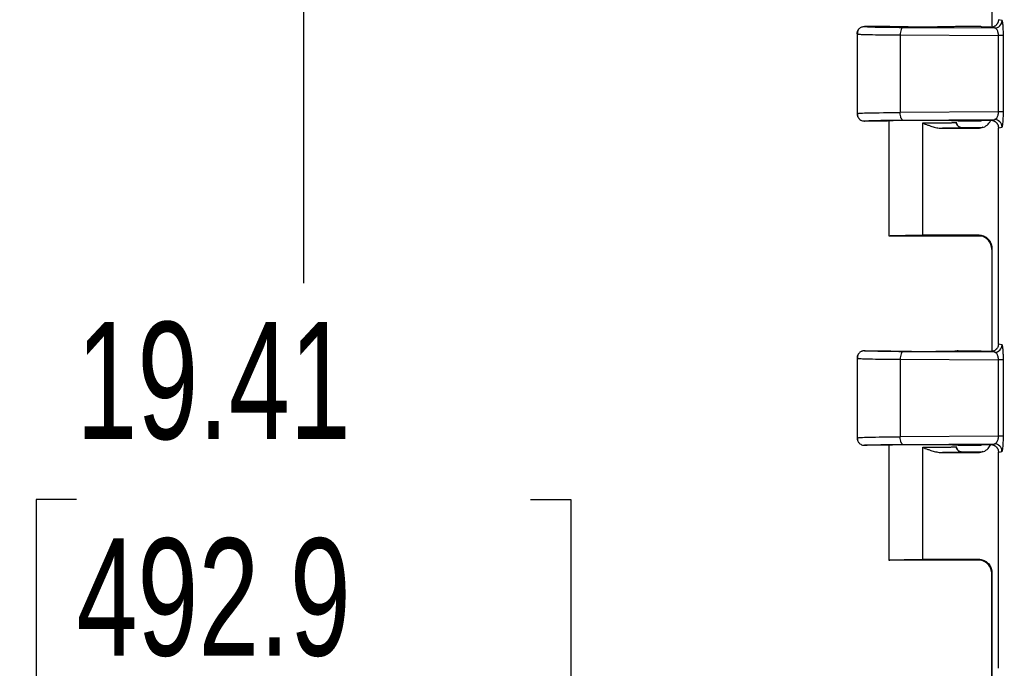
# Model space of a CAD drawing. Header units: inches. Extents: x 1.6 to 69.9, y 1.6 to 53.6.
# Tile 9 of 25: x 10.4 to 15, y 19.9 to 22.9. Entities that reach past the tile are written whole.
import ezdxf

# ---------------------------------------------------------------- set-up
doc = ezdxf.new("R2010")
doc.units = ezdxf.units.IN
doc.header["$LTSCALE"] = 6.5
doc.header["$MEASUREMENT"] = 0
doc.layers.add('DIMENSIONS', color=140, linetype='Continuous', lineweight=25)
doc.styles.add('SLDTEXTSTYLE0', font='TXT', dxfattribs={"width": 0.7})
doc.dimstyles.new('SLDDIMSTYLE0', dxfattribs={"dimtxt": 0.552246, "dimasz": 0.845, "dimexe": 0, "dimexo": 0.0625, "dimgap": 0.138062, "dimtad": 0, "dimtih": 1, "dimtoh": 1, "dimrnd": 1e-09, "dimzin": 12, "dimdsep": 46, "dimtxsty": 'SLDTEXTSTYLE0', "dimsah": 1, "dimcen": 0.09, "dimadec": 0, "dimazin": 3, "dimtfac": 1, "dimtofl": 0, "dimtmove": 0, "dimatfit": 3, "dimfxl": 0, "dimfrac": 2, "dimtolj": 1, "dimtzin": 12, "dimarcsym": 0})

# ---------------------------------------------------------------- blocks, each defined once
blk = doc.blocks.new('_D_5')
at = {"layer": 'DIMENSIONS'}
for p, q in [((14.3143, 29.1278), (14.3145, 36.6201)), ((32.9904, 20.4438), (32.9908, 36.6196)), ((14.3145, 35.8076), (21.7301, 35.8074)), ((22.4784, 35.8074), (22.293, 35.8074)), ((22.293, 35.8074), (22.293, 34.9297)), ((24.5789, 35.8074), (24.7643, 35.8074)), ((24.7643, 35.8074), (24.7643, 34.9297)), ((32.9907, 35.8071), (25.3272, 35.8073)), ((22.293, 34.9297), (22.4784, 34.9297)), ((24.7643, 34.9297), (24.5789, 34.9297))]:
    blk.add_line(p, q, dxfattribs=at)
for points in [[(14.3145, 35.8076), (15.1595, 35.6776), (15.1595, 35.9376)], [(32.9907, 35.8071), (32.1457, 35.9371), (32.1457, 35.6771)]]:
    blk.add_solid(points, dxfattribs=at)
at = {"layer": 'DIMENSIONS', "char_height": 0.54167, "attachment_point": 1, "style": 'SLDTEXTSTYLE0'}
for s, insert in [('18.68', (22.4784, 36.6292)), ('474.4', (22.4784, 35.6279))]:
    blk.add_mtext(s, dxfattribs=dict(at, insert=insert))
blk = doc.blocks.new('_D_6')
at = {"layer": 'DIMENSIONS'}
for p, q in [((16.0345, 30.1317), (7.8709, 30.1317)), ((8.6834, 30.1317), (8.6834, 21.6504)), ((7.6332, 20.6491), (7.4478, 20.6491)), ((7.4478, 20.6491), (7.4478, 19.7714)), ((9.7337, 20.6491), (9.9191, 20.6491)), ((9.9191, 20.6491), (9.9191, 19.7714)), ((7.4478, 19.7714), (7.6332, 19.7714)), ((9.9191, 19.7714), (9.7337, 19.7714)), ((8.6834, 10.1067), (8.6834, 19.6477)), ((16.034, 10.1067), (7.8709, 10.1067))]:
    blk.add_line(p, q, dxfattribs=at)
for points in [[(8.6834, 30.1317), (8.5534, 29.2867), (8.8134, 29.2867)], [(8.6834, 10.1067), (8.8134, 10.9517), (8.5534, 10.9517)]]:
    blk.add_solid(points, dxfattribs=at)
at = {"layer": 'DIMENSIONS', "char_height": 0.54167, "attachment_point": 1, "style": 'SLDTEXTSTYLE0'}
for s, insert in [('20.02', (7.6332, 21.4709)), ('508.6', (7.6332, 20.4696))]:
    blk.add_mtext(s, dxfattribs=dict(at, insert=insert))
blk = doc.blocks.new('_D_11')
at = {"layer": 'DIMENSIONS'}
for p, q in [((14.8871, 29.8217), (10.942, 29.8218)), ((11.7545, 29.8218), (11.7543, 21.6504)), ((10.7041, 20.6491), (10.5186, 20.6491)), ((10.5186, 20.6491), (10.5186, 19.7714)), ((12.8045, 20.6491), (12.99, 20.6491)), ((12.99, 20.6491), (12.99, 19.7714)), ((10.5186, 19.7714), (10.7041, 19.7714)), ((12.99, 19.7714), (12.8045, 19.7714)), ((11.7541, 10.4168), (11.7543, 19.6477)), ((14.8867, 10.4167), (10.9416, 10.4168))]:
    blk.add_line(p, q, dxfattribs=at)
for points in [[(11.7545, 29.8218), (11.6245, 28.9768), (11.8845, 28.9768)], [(11.7541, 10.4168), (11.8841, 11.2618), (11.6241, 11.2618)]]:
    blk.add_solid(points, dxfattribs=at)
at = {"layer": 'DIMENSIONS', "char_height": 0.54167, "attachment_point": 1, "style": 'SLDTEXTSTYLE0'}
for s, insert in [('19.41', (10.7041, 21.471)), ('492.9', (10.7041, 20.4696))]:
    blk.add_mtext(s, dxfattribs=dict(at, insert=insert))
blk = doc.blocks.new('_D_12')
at = {"layer": 'DIMENSIONS'}
for p, q in [((16.0829, 30.5567), (4.8003, 30.557)), ((5.6128, 30.5569), (5.6126, 21.6504)), ((4.5623, 20.6491), (4.3769, 20.6491)), ((4.3769, 20.6491), (4.3769, 19.7714)), ((6.6628, 20.6491), (6.8482, 20.6491)), ((6.8482, 20.6491), (6.8482, 19.7714)), ((4.3769, 19.7714), (4.5623, 19.7714)), ((6.8482, 19.7714), (6.6628, 19.7714)), ((5.6123, 9.6819), (5.6125, 19.6477)), ((16.0824, 9.6817), (4.7998, 9.682))]:
    blk.add_line(p, q, dxfattribs=at)
for points in [[(5.6128, 30.5569), (5.4828, 29.7119), (5.7428, 29.7119)], [(5.6123, 9.6819), (5.7423, 10.5269), (5.4823, 10.5269)]]:
    blk.add_solid(points, dxfattribs=at)
at = {"layer": 'DIMENSIONS', "char_height": 0.54167, "attachment_point": 1, "style": 'SLDTEXTSTYLE0'}
for s, insert in [('20.87', (4.5623, 21.4709)), ('530.2', (4.5623, 20.4696))]:
    blk.add_mtext(s, dxfattribs=dict(at, insert=insert))

msp = doc.modelspace()

# ---------------------------------------------------------------- linework, layer by layer
for p, q in [((14.9378, 23.3054), (14.9378, 22.8344)), ((14.9394, 22.8346), (14.9394, 23.3069)), ((14.9847, 22.8656), (14.9682, 22.8689)), ((14.4542, 22.8378), (14.3492, 22.8378)), ((14.526, 22.8333), (14.9498, 22.8306)), ((14.8868, 22.8377), (14.7817, 22.8377)), ((14.8923, 22.835), (14.8868, 22.8377)), ((14.9273, 22.835), (14.8923, 22.835)), ((14.9287, 22.8343), (14.9273, 22.835)), ((14.9498, 22.8306), (14.9324, 22.8341)), ((14.3142, 22.8031), (14.3142, 22.4349)), ((14.3142, 22.8028), (14.319, 22.8021)), ((14.514, 22.7983), (14.9684, 22.7954)), ((14.514, 22.7983), (14.514, 22.4397)), ((14.9684, 22.4425), (14.9684, 22.7954)), ((14.9913, 22.78), (14.9913, 22.7954)), ((14.9913, 22.4579), (14.9913, 22.78)), ((14.9913, 22.4425), (14.9913, 22.4579)), ((14.3142, 22.4353), (14.3215, 22.4359)), ((14.9684, 22.4425), (14.514, 22.4397)), ((14.526, 22.4047), (14.9498, 22.4074)), ((14.8937, 22.4037), (14.8868, 22.4002)), ((14.9349, 22.404), (14.9498, 22.4074)), ((14.9913, 22.4425), (14.9684, 22.4425)), ((14.4542, 22.4003), (14.3492, 22.4003)), ((14.4617, 22.4011), (14.4617, 21.8689)), ((14.6179, 22.3665), (14.6179, 22.3911)), ((14.6179, 21.8719), (14.6179, 22.3665)), ((14.7008, 22.3667), (14.7279, 22.3667)), ((14.709, 22.3665), (14.8744, 22.3665)), ((14.7788, 22.3798), (14.7713, 22.3939)), ((14.7816, 22.3765), (14.7726, 22.394)), ((14.8868, 22.4002), (14.7817, 22.4002)), ((14.8898, 22.3692), (14.7992, 22.3692)), ((14.8744, 22.3665), (14.8728, 22.3681)), ((14.9681, 21.3689), (14.9682, 22.3691)), ((14.4617, 21.8692), (14.8898, 21.8692)), ((14.8744, 21.8719), (14.6179, 21.8719)), ((14.8728, 21.8704), (14.8744, 21.8719)), ((14.9025, 21.8675), (14.8898, 21.8692)), ((14.9394, 21.8069), (14.9378, 21.8054)), ((14.9378, 21.8054), (14.9378, 21.3345)), ((14.9394, 21.3347), (14.9394, 21.8069)), ((14.9847, 21.3656), (14.9681, 21.3689)), ((14.3491, 21.3378), (14.4541, 21.3378)), ((14.9498, 21.3306), (14.526, 21.3333)), ((14.7816, 21.3377), (14.8868, 21.3377)), ((14.8868, 21.3377), (14.8936, 21.3343)), ((14.9498, 21.3306), (14.9348, 21.334)), ((14.3141, 21.3031), (14.3141, 20.9349)), ((14.3141, 21.3028), (14.3189, 21.3021)), ((14.514, 21.2983), (14.9684, 21.2954)), ((14.514, 21.2983), (14.514, 20.9397)), ((14.9684, 20.9425), (14.9684, 21.2954)), ((14.9913, 21.28), (14.9913, 21.2954)), ((14.9913, 20.9579), (14.9913, 21.28)), ((14.9913, 20.9425), (14.9913, 20.9579)), ((14.3141, 20.9353), (14.3214, 20.9359)), ((14.4616, 20.9011), (14.4616, 20.3689)), ((14.9684, 20.9425), (14.514, 20.9397)), ((14.526, 20.9047), (14.9498, 20.9074)), ((14.8936, 20.9037), (14.8868, 20.9002)), ((14.9348, 20.904), (14.9498, 20.9074)), ((14.9913, 20.9425), (14.9684, 20.9425)), ((14.4541, 20.9003), (14.3491, 20.9003)), ((14.6179, 20.8665), (14.6179, 20.8911)), ((14.6179, 20.3719), (14.6179, 20.8665)), ((14.7008, 20.8667), (14.7279, 20.8667)), ((14.709, 20.8665), (14.8744, 20.8665)), ((14.7788, 20.8798), (14.7712, 20.8939)), ((14.7815, 20.8765), (14.7726, 20.894)), ((14.8868, 20.9002), (14.7816, 20.9002)), ((14.8898, 20.8692), (14.7991, 20.8692)), ((14.8744, 20.8665), (14.8728, 20.8681)), ((14.9681, 19.8689), (14.9681, 20.8691)), ((14.8897, 20.3692), (14.4616, 20.3692)), ((14.8743, 20.3719), (14.6179, 20.3719)), ((14.8743, 20.3719), (14.8728, 20.3704)), ((14.9032, 20.3661), (14.8897, 20.3692)), ((14.9393, 20.3069), (14.9378, 20.3054)), ((14.9378, 19.8333), (14.9378, 20.3054)), ((14.9393, 19.8347), (14.9393, 20.3069))]:
    msp.add_line(p, q)
at = {"flags": 128}
for points in [[(14.9682, 22.3691), (14.9774, 22.3709), (14.9847, 22.3724)], [(14.9681, 20.8691), (14.9774, 20.8709), (14.9846, 20.8724)]]:
    msp.add_lwpolyline(points, dxfattribs=at)
for centre in [(14.9497, 22.8656), (14.9497, 21.3656)]:
    msp.add_arc(centre, 0.035, 270.2057, 0.0013)
for points, knots in [([(14.9682, 22.8689), (14.9681, 22.8677), (14.9681, 22.8653), (14.9675, 22.8616), (14.9665, 22.858), (14.9651, 22.8545), (14.9633, 22.851), (14.9611, 22.8478), (14.9586, 22.8448), (14.9556, 22.842), (14.9524, 22.8396), (14.9499, 22.8383), (14.9487, 22.8376)], [0, 0, 0, 0, 0.093596, 0.188594, 0.285001, 0.382827, 0.48208, 0.582766, 0.684895, 0.788472, 0.893505, 1, 1, 1, 1]), ([(14.9876, 22.8573), (14.9873, 22.8589), (14.9864, 22.8643), (14.9854, 22.8651), (14.9847, 22.8656)], [0, 0, 0, 0, 0.2988563, 1, 1, 1, 1]), ([(14.3142, 22.8028), (14.3142, 22.8038), (14.3143, 22.8064), (14.315, 22.8109), (14.3167, 22.8162), (14.3197, 22.8221), (14.3242, 22.8276), (14.33, 22.8323), (14.3364, 22.8356), (14.3429, 22.8374), (14.3472, 22.8377), (14.3492, 22.8378)], [0, 0, 0, 0, 0.056607, 0.140969, 0.250187, 0.358843, 0.500099, 0.634716, 0.766131, 0.889291, 1, 1, 1, 1]), ([(14.3209, 22.8234), (14.3189, 22.8198), (14.3151, 22.8127), (14.3167, 22.8054), (14.3175, 22.8017)], [0, 0, 0, 0, 0.501209, 1, 1, 1, 1]), ([(14.3492, 22.8378), (14.3491, 22.8375), (14.3502, 22.8373), (14.3546, 22.8368), (14.3579, 22.8365), (14.3669, 22.8361), (14.3751, 22.8357), (14.3873, 22.8353), (14.394, 22.8352), (14.3971, 22.8351), (14.3991, 22.835), (14.4002, 22.835), (14.4094, 22.8348), (14.4228, 22.8345), (14.4405, 22.8342), (14.4499, 22.8341), (14.4547, 22.834), (14.4568, 22.834), (14.4582, 22.834), (14.459, 22.834), (14.48, 22.8337), (14.5022, 22.8335), (14.526, 22.8333)], [0, 0, 0, 0, 0.125, 0.125, 0.25, 0.25, 0.375, 0.4375, 0.46875, 0.484375, 0.484375, 0.5, 0.5, 0.625, 0.6875, 0.71875, 0.734375, 0.742188, 0.742188, 0.75, 0.75, 1, 1, 1, 1]), ([(14.7817, 22.8377), (14.7816, 22.8377), (14.7816, 22.8376), (14.781, 22.8375), (14.7801, 22.8373), (14.7789, 22.8372), (14.7773, 22.8371), (14.7753, 22.837), (14.7729, 22.8368), (14.7673, 22.8366), (14.7558, 22.8362), (14.7345, 22.8357), (14.7085, 22.8353), (14.6794, 22.8351), (14.6488, 22.8349), (14.618, 22.8349), (14.5871, 22.8349), (14.5565, 22.8351), (14.5274, 22.8353), (14.5014, 22.8357), (14.4801, 22.8362), (14.4674, 22.8366), (14.4604, 22.837), (14.4568, 22.8372), (14.4546, 22.8375), (14.4543, 22.8377), (14.4542, 22.8378)], [0, 0, 0, 0, 0.015124, 0.03015, 0.045112, 0.060044, 0.074979, 0.089952, 0.104995, 0.120142, 0.185065, 0.250103, 0.315015, 0.380056, 0.43997, 0.500015, 0.559936, 0.619975, 0.684892, 0.749928, 0.814842, 0.879888, 0.910026, 0.93991, 0.969811, 1, 1, 1, 1]), ([(14.526, 22.8333), (14.5229, 22.8332), (14.5198, 22.8294), (14.5154, 22.8164), (14.5141, 22.8074), (14.514, 22.7983)], [0, 0, 0, 0, 0.5, 0.5, 1, 1, 1, 1]), ([(14.9324, 22.8341), (14.9318, 22.8341), (14.9308, 22.8342), (14.9297, 22.8342), (14.929, 22.8343), (14.9288, 22.8343), (14.9287, 22.8343)], [0, 0, 0, 0, 0.252669, 0.499993, 0.747321, 1, 1, 1, 1]), ([(14.9324, 22.8341), (14.9329, 22.8341), (14.934, 22.8341), (14.9359, 22.8342), (14.9378, 22.8344), (14.9405, 22.8348), (14.9442, 22.8357), (14.9472, 22.837), (14.9487, 22.8376)], [0, 0, 0, 0, 0.143315, 0.274522, 0.393809, 0.50143, 0.753488, 1, 1, 1, 1]), ([(14.9684, 22.7954), (14.9684, 22.7965), (14.9684, 22.7985), (14.9681, 22.8015), (14.9677, 22.8046), (14.9672, 22.8076), (14.9665, 22.8105), (14.9654, 22.8146), (14.9633, 22.8196), (14.9606, 22.824), (14.9577, 22.8273), (14.9551, 22.8291), (14.9524, 22.8303), (14.9508, 22.8305), (14.9498, 22.8306)], [0, 0, 0, 0, 0.046822, 0.094499, 0.143334, 0.193609, 0.245582, 0.299485, 0.427126, 0.573271, 0.680251, 0.804601, 0.886194, 1, 1, 1, 1]), ([(14.9913, 22.7954), (14.9913, 22.8019), (14.9912, 22.8145), (14.9905, 22.8306), (14.9896, 22.8434), (14.9886, 22.8525), (14.9879, 22.856), (14.9876, 22.8573)], [0, 0, 0, 0, 0.243919, 0.47241, 0.664804, 0.867539, 1, 1, 1, 1]), ([(14.319, 22.8021), (14.3196, 22.802), (14.3219, 22.8016), (14.3416, 22.8007), (14.381, 22.7997), (14.4422, 22.7988), (14.4905, 22.7985), (14.514, 22.7983)], [0, 0, 0, 0, 0.071105, 0.247699, 0.515968, 0.763474, 1, 1, 1, 1]), ([(14.9913, 22.7954), (14.9907, 22.7954), (14.9882, 22.7954), (14.9802, 22.7954), (14.9746, 22.7954), (14.9684, 22.7954)], [0, 0, 0, 0, 0.5, 0.5, 1, 1, 1, 1]), ([(14.3142, 22.4353), (14.3142, 22.4341), (14.3143, 22.4318), (14.3148, 22.4283), (14.3157, 22.425), (14.3171, 22.421), (14.3197, 22.4159), (14.3246, 22.4099), (14.3312, 22.4048), (14.3385, 22.4017), (14.3444, 22.4004), (14.3478, 22.4003), (14.3492, 22.4003)], [0, 0, 0, 0, 0.064348, 0.127697, 0.189765, 0.250308, 0.361097, 0.500251, 0.668414, 0.814458, 0.927131, 1, 1, 1, 1]), ([(14.3175, 22.4364), (14.3168, 22.4322), (14.3155, 22.4238), (14.3194, 22.4173), (14.3213, 22.4141)], [0, 0, 0, 0, 0.506625, 1, 1, 1, 1]), ([(14.3215, 22.4359), (14.324, 22.4362), (14.3296, 22.437), (14.3701, 22.4381), (14.4305, 22.4391), (14.4869, 22.4395), (14.514, 22.4397)], [0, 0, 0, 0, 0.200751, 0.436845, 0.729442, 1, 1, 1, 1]), ([(14.3492, 22.4003), (14.3491, 22.4007), (14.3533, 22.4012), (14.3697, 22.4021), (14.3819, 22.4026), (14.4133, 22.4033), (14.4325, 22.4037), (14.4759, 22.4043), (14.5002, 22.4045), (14.526, 22.4047)], [0, 0, 0, 0, 0.25, 0.25, 0.5, 0.5, 0.75, 0.75, 1, 1, 1, 1]), ([(14.526, 22.4047), (14.5243, 22.4048), (14.5226, 22.4059), (14.5198, 22.4098), (14.5185, 22.4124), (14.5166, 22.418), (14.5158, 22.4215), (14.5145, 22.4298), (14.5141, 22.4347), (14.514, 22.4397)], [0, 0, 0, 0, 0.25, 0.25, 0.5, 0.5, 0.75, 0.75, 1, 1, 1, 1]), ([(14.8744, 22.3665), (14.8829, 22.3675), (14.8998, 22.3695), (14.9219, 22.3842), (14.9301, 22.399), (14.9342, 22.4063)], [0, 0, 0, 0, 0.335132, 0.670238, 1, 1, 1, 1]), ([(14.8937, 22.4037), (14.8971, 22.4037), (14.9031, 22.4038), (14.9113, 22.4039), (14.9179, 22.4039), (14.9237, 22.404), (14.9293, 22.404), (14.933, 22.404), (14.9349, 22.404)], [0, 0, 0, 0, 0.2782365, 0.4834767, 0.626297, 0.758855, 0.8827652, 1, 1, 1, 1]), ([(14.9348, 22.404), (14.9361, 22.4039), (14.9387, 22.4037), (14.9423, 22.4028), (14.9459, 22.4017), (14.9492, 22.4002), (14.9523, 22.3984), (14.9551, 22.3964), (14.9577, 22.3941), (14.96, 22.3916), (14.962, 22.389), (14.9637, 22.3863), (14.9651, 22.3834), (14.9663, 22.3806), (14.9671, 22.3777), (14.9677, 22.3748), (14.9681, 22.3719), (14.9682, 22.37), (14.9682, 22.3691)], [0, 0, 0, 0, 0.072073, 0.14286, 0.212362, 0.280582, 0.347521, 0.413182, 0.477566, 0.540675, 0.602513, 0.663081, 0.722382, 0.78042, 0.837197, 0.892717, 0.946984, 1, 1, 1, 1]), ([(14.9498, 22.4074), (14.9504, 22.4074), (14.9515, 22.4075), (14.9531, 22.408), (14.9544, 22.4086), (14.9556, 22.4093), (14.9575, 22.4107), (14.96, 22.4132), (14.963, 22.4178), (14.9653, 22.4232), (14.9669, 22.4288), (14.9678, 22.4339), (14.9683, 22.4382), (14.9684, 22.4411), (14.9684, 22.4425)], [0, 0, 0, 0, 0.069318, 0.131254, 0.185809, 0.232984, 0.272783, 0.421227, 0.54875, 0.678072, 0.794219, 0.864877, 0.933198, 1, 1, 1, 1]), ([(14.9847, 22.3724), (14.9847, 22.3815), (14.9809, 22.3906), (14.968, 22.4036), (14.9589, 22.4073), (14.9498, 22.4074)], [0, 0, 0, 0, 0.5, 0.5, 1, 1, 1, 1]), ([(14.9877, 22.3803), (14.9877, 22.3805), (14.9882, 22.3824), (14.989, 22.3888), (14.9901, 22.4014), (14.9911, 22.4197), (14.9912, 22.4352), (14.9913, 22.4425)], [0, 0, 0, 0, 0.017471, 0.217209, 0.413124, 0.722358, 1, 1, 1, 1]), ([(14.7817, 22.4002), (14.7816, 22.4003), (14.7816, 22.4004), (14.7809, 22.4005), (14.7799, 22.4007), (14.7786, 22.4008), (14.7769, 22.4009), (14.775, 22.4011), (14.7728, 22.4012), (14.7704, 22.4013), (14.7678, 22.4014), (14.7651, 22.4015), (14.7622, 22.4016), (14.7592, 22.4017), (14.7561, 22.4018), (14.7529, 22.4019), (14.7497, 22.4019), (14.7465, 22.402), (14.7433, 22.4021), (14.7401, 22.4022), (14.7369, 22.4022), (14.7245, 22.4024), (14.6998, 22.4028), (14.6597, 22.403), (14.6109, 22.4032), (14.5543, 22.403), (14.515, 22.4025), (14.4956, 22.4022), (14.4892, 22.402), (14.4827, 22.4019), (14.4765, 22.4017), (14.4706, 22.4015), (14.4652, 22.4013), (14.4606, 22.4011), (14.4571, 22.4008), (14.4546, 22.4005), (14.4543, 22.4004), (14.4542, 22.4003)], [0, 0, 0, 0, 0.016331, 0.032261, 0.047792, 0.062922, 0.077653, 0.091983, 0.105913, 0.119444, 0.132574, 0.145304, 0.157634, 0.169564, 0.181093, 0.192223, 0.202953, 0.213282, 0.223211, 0.232741, 0.24187, 0.250599, 0.336916, 0.420208, 0.500474, 0.621593, 0.749455, 0.76731, 0.786765, 0.807821, 0.830477, 0.854732, 0.880587, 0.908041, 0.937095, 0.967748, 1, 1, 1, 1]), ([(14.6179, 22.3911), (14.6205, 22.3911), (14.6257, 22.3911), (14.6335, 22.3911), (14.6413, 22.3911), (14.6491, 22.3912), (14.6569, 22.3912), (14.6647, 22.3912), (14.6724, 22.3913), (14.68, 22.3913), (14.6874, 22.3914), (14.6948, 22.3915), (14.7019, 22.3916), (14.7089, 22.3917), (14.7157, 22.3918), (14.7222, 22.3919), (14.7286, 22.392), (14.735, 22.3922), (14.7414, 22.3923), (14.7477, 22.3925), (14.7537, 22.3927), (14.7592, 22.3929), (14.7642, 22.3931), (14.7684, 22.3934), (14.7716, 22.3936), (14.7738, 22.3939), (14.774, 22.3941), (14.7742, 22.3942)], [0, 0, 0, 0, 0.03161, 0.063464, 0.095562, 0.127905, 0.160492, 0.193324, 0.2264, 0.259721, 0.293286, 0.327096, 0.361151, 0.39545, 0.429994, 0.464782, 0.499815, 0.537943, 0.578715, 0.622128, 0.668184, 0.716882, 0.768223, 0.822205, 0.878829, 0.938094, 1, 1, 1, 1]), ([(14.6179, 22.3911), (14.626, 22.3879), (14.6387, 22.3828), (14.6546, 22.3771), (14.6664, 22.3735), (14.677, 22.3706), (14.6881, 22.3683), (14.6987, 22.3668), (14.7057, 22.3666), (14.709, 22.3665)], [0, 0, 0, 0, 0.275511, 0.430983, 0.53533, 0.664339, 0.776678, 0.895248, 1, 1, 1, 1]), ([(14.7992, 22.3692), (14.7991, 22.3692), (14.799, 22.3691), (14.7983, 22.3689), (14.7972, 22.3688), (14.7958, 22.3686), (14.7939, 22.3685), (14.7917, 22.3683), (14.789, 22.3682), (14.786, 22.3681), (14.7826, 22.3679), (14.7787, 22.3678), (14.7734, 22.3676), (14.7662, 22.3674), (14.7567, 22.3672), (14.7462, 22.367), (14.7348, 22.3668), (14.7224, 22.3667), (14.7135, 22.3666), (14.709, 22.3665)], [0, 0, 0, 0, 0.046053, 0.091688, 0.137004, 0.182103, 0.227087, 0.272062, 0.31713, 0.362395, 0.407959, 0.453923, 0.500382, 0.584997, 0.668236, 0.750719, 0.833083, 0.915967, 1, 1, 1, 1]), ([(14.7992, 22.3692), (14.7981, 22.3693), (14.796, 22.3693), (14.7928, 22.37), (14.7899, 22.3709), (14.7874, 22.3721), (14.7846, 22.3738), (14.7812, 22.3765), (14.7781, 22.3804), (14.7761, 22.3843), (14.775, 22.3875), (14.7745, 22.3901), (14.7742, 22.3923), (14.7742, 22.3936), (14.7742, 22.3942)], [0, 0, 0, 0, 0.079648, 0.162862, 0.24915, 0.308841, 0.374243, 0.499781, 0.635774, 0.748776, 0.83073, 0.899398, 0.955517, 1, 1, 1, 1]), ([(14.9847, 22.3724), (14.9852, 22.3728), (14.9862, 22.3736), (14.9872, 22.3782), (14.9877, 22.3803)], [0, 0, 0, 0, 0.522027, 1, 1, 1, 1]), ([(14.4617, 21.8692), (14.4617, 21.8693), (14.4618, 21.8694), (14.4625, 21.8695), (14.4635, 21.8696), (14.4648, 21.8698), (14.4664, 21.8699), (14.4683, 21.87), (14.4704, 21.8701), (14.4727, 21.8702), (14.4752, 21.8703), (14.4778, 21.8704), (14.4806, 21.8705), (14.4835, 21.8706), (14.4864, 21.8707), (14.4894, 21.8708), (14.4925, 21.8708), (14.4956, 21.8709), (14.4987, 21.871), (14.5018, 21.871), (14.5048, 21.8711), (14.5106, 21.8712), (14.5196, 21.8713), (14.5323, 21.8715), (14.5458, 21.8716), (14.5598, 21.8717), (14.5741, 21.8718), (14.5887, 21.8719), (14.6033, 21.8719), (14.6131, 21.8719), (14.6179, 21.8719)], [0, 0, 0, 0, 0.032424, 0.064067, 0.094929, 0.12501, 0.154311, 0.18283, 0.210569, 0.237526, 0.263703, 0.289099, 0.313714, 0.337548, 0.360601, 0.382874, 0.404365, 0.425075, 0.445004, 0.464153, 0.48252, 0.500106, 0.565555, 0.630157, 0.693913, 0.756822, 0.818886, 0.880103, 0.940474, 1, 1, 1, 1]), ([(14.9378, 21.8054), (14.9378, 21.813), (14.9364, 21.8213), (14.9301, 21.8372), (14.9251, 21.8449), (14.9125, 21.8576), (14.9048, 21.8626), (14.8888, 21.869), (14.8805, 21.8704), (14.8728, 21.8704)], [0, 0, 0, 0, 0.25, 0.25, 0.5, 0.5, 0.75, 0.75, 1, 1, 1, 1]), ([(14.9394, 21.8069), (14.9393, 21.8086), (14.9392, 21.812), (14.9386, 21.8171), (14.9376, 21.8221), (14.9362, 21.827), (14.9345, 21.8318), (14.9323, 21.8365), (14.9298, 21.8409), (14.927, 21.8452), (14.9238, 21.8492), (14.9204, 21.8529), (14.9166, 21.8564), (14.9126, 21.8596), (14.9084, 21.8624), (14.9039, 21.8649), (14.8993, 21.867), (14.8945, 21.8688), (14.8896, 21.8702), (14.8846, 21.8712), (14.8795, 21.8718), (14.8761, 21.8719), (14.8744, 21.8719)], [0, 0, 0, 0, 0.050004, 0.100007, 0.150009, 0.20001, 0.25001, 0.300009, 0.350007, 0.400005, 0.450003, 0.5, 0.549997, 0.599995, 0.649993, 0.699991, 0.74999, 0.79999, 0.849991, 0.899993, 0.949996, 1, 1, 1, 1]), ([(14.901, 21.8681), (14.9055, 21.866), (14.9146, 21.862), (14.9283, 21.8465), (14.9373, 21.8266), (14.938, 21.812), (14.9383, 21.805)], [0, 0, 0, 0, 0.258135, 0.518055, 0.768765, 1, 1, 1, 1]), ([(14.9681, 21.3689), (14.9681, 21.3677), (14.968, 21.3651), (14.9674, 21.3613), (14.9663, 21.3574), (14.9647, 21.3536), (14.9626, 21.3499), (14.96, 21.3464), (14.9569, 21.3431), (14.9533, 21.3402), (14.9492, 21.3378), (14.9447, 21.3358), (14.9399, 21.3345), (14.9365, 21.3342), (14.9348, 21.334)], [0, 0, 0, 0, 0.070616, 0.14352, 0.218721, 0.296227, 0.376046, 0.458183, 0.542644, 0.629436, 0.718564, 0.81003, 0.903841, 1, 1, 1, 1]), ([(14.9876, 21.3573), (14.9873, 21.359), (14.9864, 21.3643), (14.9854, 21.3651), (14.9847, 21.3656)], [0, 0, 0, 0, 0.305675, 1, 1, 1, 1]), ([(14.9913, 21.2954), (14.9912, 21.3019), (14.9911, 21.3146), (14.9904, 21.3309), (14.9895, 21.3437), (14.9886, 21.3527), (14.9878, 21.356), (14.9876, 21.3573)], [0, 0, 0, 0, 0.242729, 0.47879, 0.669591, 0.872033, 1, 1, 1, 1]), ([(14.3491, 21.3378), (14.348, 21.3377), (14.3454, 21.3376), (14.3414, 21.337), (14.337, 21.3357), (14.3324, 21.3336), (14.3277, 21.3306), (14.3233, 21.3266), (14.3194, 21.3216), (14.3165, 21.3158), (14.3145, 21.3094), (14.3143, 21.305), (14.3142, 21.3028)], [0, 0, 0, 0, 0.065089, 0.138921, 0.221837, 0.313897, 0.41475, 0.523509, 0.638677, 0.758178, 0.879508, 1, 1, 1, 1]), ([(14.3206, 21.3231), (14.3188, 21.3196), (14.315, 21.3126), (14.3167, 21.3053), (14.3175, 21.3017)], [0, 0, 0, 0, 0.50114, 1, 1, 1, 1]), ([(14.526, 21.3333), (14.5002, 21.3335), (14.4759, 21.3337), (14.4324, 21.3343), (14.4133, 21.3347), (14.3819, 21.3355), (14.3697, 21.3359), (14.3532, 21.3368), (14.3491, 21.3373), (14.3491, 21.3378)], [0, 0, 0, 0, 0.25, 0.25, 0.5, 0.5, 0.75, 0.75, 1, 1, 1, 1]), ([(14.4541, 21.3378), (14.4542, 21.3377), (14.4543, 21.3376), (14.4549, 21.3375), (14.4559, 21.3373), (14.4573, 21.3372), (14.4589, 21.3371), (14.4608, 21.337), (14.463, 21.3368), (14.4654, 21.3367), (14.468, 21.3366), (14.4708, 21.3365), (14.4737, 21.3364), (14.4767, 21.3363), (14.4798, 21.3362), (14.4829, 21.3361), (14.4861, 21.3361), (14.4893, 21.336), (14.4925, 21.3359), (14.4958, 21.3359), (14.4989, 21.3358), (14.5113, 21.3356), (14.536, 21.3352), (14.5761, 21.335), (14.6249, 21.3348), (14.6816, 21.335), (14.7208, 21.3355), (14.7402, 21.3358), (14.7467, 21.336), (14.7531, 21.3361), (14.7593, 21.3363), (14.7652, 21.3365), (14.7706, 21.3367), (14.7752, 21.3369), (14.7787, 21.3372), (14.7812, 21.3375), (14.7815, 21.3377), (14.7816, 21.3377)], [0, 0, 0, 0, 0.016331, 0.032261, 0.047792, 0.062922, 0.077653, 0.091983, 0.105913, 0.119444, 0.132574, 0.145304, 0.157634, 0.169564, 0.181093, 0.192223, 0.202953, 0.213282, 0.223211, 0.232741, 0.24187, 0.250599, 0.336916, 0.420208, 0.500474, 0.621593, 0.749455, 0.76731, 0.786765, 0.807821, 0.830477, 0.854732, 0.880587, 0.908041, 0.937095, 0.967748, 1, 1, 1, 1]), ([(14.526, 21.3333), (14.5229, 21.3332), (14.5198, 21.3294), (14.5154, 21.3164), (14.5141, 21.3074), (14.514, 21.2983)], [0, 0, 0, 0, 0.5, 0.5, 1, 1, 1, 1]), ([(14.7816, 21.3377), (14.7816, 21.3377), (14.7815, 21.3376), (14.7809, 21.3375), (14.7799, 21.3373), (14.7786, 21.3372), (14.7774, 21.3371), (14.7768, 21.3371)], [0, 0, 0, 0, 0.210304, 0.415456, 0.615456, 0.810304, 1, 1, 1, 1]), ([(14.9348, 21.334), (14.9336, 21.334), (14.9312, 21.334), (14.9275, 21.334), (14.9238, 21.334), (14.9199, 21.334), (14.916, 21.3341), (14.9107, 21.3341), (14.9032, 21.3342), (14.8972, 21.3343), (14.8936, 21.3343)], [0, 0, 0, 0, 0.077142, 0.15723, 0.240909, 0.328745, 0.421227, 0.518774, 0.714823, 1, 1, 1, 1]), ([(14.9684, 21.2954), (14.9684, 21.2965), (14.9683, 21.2985), (14.9681, 21.3016), (14.9677, 21.3047), (14.9671, 21.3077), (14.9665, 21.3107), (14.9653, 21.3148), (14.9632, 21.3197), (14.9605, 21.3241), (14.9576, 21.3273), (14.955, 21.3291), (14.9524, 21.3303), (14.9507, 21.3305), (14.9498, 21.3306)], [0, 0, 0, 0, 0.047388, 0.095665, 0.145144, 0.196115, 0.248844, 0.303572, 0.430824, 0.576564, 0.682727, 0.806201, 0.887089, 1, 1, 1, 1]), ([(14.3189, 21.3021), (14.3196, 21.302), (14.3219, 21.3016), (14.3416, 21.3007), (14.381, 21.2997), (14.4422, 21.2988), (14.4905, 21.2985), (14.514, 21.2983)], [0, 0, 0, 0, 0.0714587, 0.2481486, 0.516591, 0.7638678, 1, 1, 1, 1]), ([(14.9913, 21.2954), (14.9907, 21.2954), (14.9882, 21.2954), (14.9802, 21.2954), (14.9746, 21.2954), (14.9684, 21.2954)], [0, 0, 0, 0, 0.5, 0.5, 1, 1, 1, 1]), ([(14.3141, 20.9353), (14.3142, 20.9341), (14.3142, 20.9318), (14.3148, 20.9283), (14.3156, 20.925), (14.3171, 20.921), (14.3197, 20.9159), (14.3245, 20.9099), (14.3312, 20.9048), (14.3384, 20.9017), (14.3444, 20.9004), (14.3478, 20.9003), (14.3491, 20.9003)], [0, 0, 0, 0, 0.064348, 0.127697, 0.189765, 0.250308, 0.361097, 0.500251, 0.668414, 0.814458, 0.927131, 1, 1, 1, 1]), ([(14.3175, 20.9364), (14.3168, 20.9322), (14.3155, 20.9238), (14.3193, 20.9173), (14.3212, 20.9141)], [0, 0, 0, 0, 0.506625, 1, 1, 1, 1]), ([(14.3214, 20.9359), (14.324, 20.9362), (14.3296, 20.937), (14.3701, 20.9381), (14.4305, 20.9391), (14.4869, 20.9395), (14.514, 20.9397)], [0, 0, 0, 0, 0.200751, 0.436845, 0.729442, 1, 1, 1, 1]), ([(14.3491, 20.9003), (14.3491, 20.9007), (14.3532, 20.9012), (14.3696, 20.9021), (14.3819, 20.9026), (14.4133, 20.9033), (14.4324, 20.9037), (14.4759, 20.9043), (14.5002, 20.9045), (14.526, 20.9047)], [0, 0, 0, 0, 0.25, 0.25, 0.5, 0.5, 0.75, 0.75, 1, 1, 1, 1]), ([(14.7816, 20.9002), (14.7816, 20.9003), (14.7815, 20.9004), (14.7809, 20.9005), (14.7799, 20.9007), (14.7785, 20.9008), (14.7769, 20.9009), (14.775, 20.9011), (14.7728, 20.9012), (14.7704, 20.9013), (14.7678, 20.9014), (14.765, 20.9015), (14.7621, 20.9016), (14.7591, 20.9017), (14.756, 20.9018), (14.7529, 20.9019), (14.7497, 20.9019), (14.7465, 20.902), (14.7432, 20.9021), (14.74, 20.9022), (14.7369, 20.9022), (14.7244, 20.9024), (14.6998, 20.9028), (14.6597, 20.903), (14.6109, 20.9032), (14.5542, 20.903), (14.515, 20.9025), (14.4956, 20.9022), (14.4891, 20.902), (14.4827, 20.9019), (14.4765, 20.9017), (14.4706, 20.9015), (14.4652, 20.9013), (14.4606, 20.9011), (14.457, 20.9008), (14.4546, 20.9005), (14.4543, 20.9004), (14.4541, 20.9003)], [0, 0, 0, 0, 0.016331, 0.032261, 0.047792, 0.062922, 0.077653, 0.091983, 0.105913, 0.119444, 0.132574, 0.145304, 0.157634, 0.169564, 0.181093, 0.192223, 0.202953, 0.213282, 0.223211, 0.232741, 0.24187, 0.250599, 0.336916, 0.420208, 0.500474, 0.621593, 0.749455, 0.76731, 0.786765, 0.807821, 0.830477, 0.854732, 0.880587, 0.908041, 0.937095, 0.967748, 1, 1, 1, 1]), ([(14.526, 20.9047), (14.5243, 20.9048), (14.5226, 20.9059), (14.5197, 20.9098), (14.5185, 20.9124), (14.5166, 20.918), (14.5157, 20.9215), (14.5144, 20.9298), (14.514, 20.9347), (14.514, 20.9397)], [0, 0, 0, 0, 0.25, 0.25, 0.5, 0.5, 0.75, 0.75, 1, 1, 1, 1]), ([(14.8744, 20.8665), (14.8828, 20.8675), (14.8997, 20.8695), (14.9211, 20.8836), (14.929, 20.8975), (14.9326, 20.904)], [0, 0, 0, 0, 0.34775, 0.695473, 1, 1, 1, 1]), ([(14.8936, 20.9037), (14.8971, 20.9037), (14.9031, 20.9038), (14.9112, 20.9039), (14.9179, 20.9039), (14.9236, 20.904), (14.9293, 20.904), (14.933, 20.904), (14.9348, 20.904)], [0, 0, 0, 0, 0.278238, 0.48348, 0.626299, 0.758856, 0.882766, 1, 1, 1, 1]), ([(14.9348, 20.904), (14.9361, 20.9039), (14.9386, 20.9037), (14.9423, 20.9028), (14.9458, 20.9017), (14.9491, 20.9002), (14.9522, 20.8984), (14.9551, 20.8964), (14.9576, 20.8941), (14.9599, 20.8916), (14.9619, 20.889), (14.9637, 20.8863), (14.9651, 20.8834), (14.9662, 20.8806), (14.9671, 20.8777), (14.9677, 20.8748), (14.9681, 20.8719), (14.9681, 20.87), (14.9681, 20.8691)], [0, 0, 0, 0, 0.072073, 0.14286, 0.212363, 0.280582, 0.347522, 0.413182, 0.477566, 0.540675, 0.602513, 0.663081, 0.722383, 0.78042, 0.837198, 0.892718, 0.946984, 1, 1, 1, 1]), ([(14.9498, 20.9074), (14.9504, 20.9074), (14.9515, 20.9075), (14.953, 20.908), (14.9544, 20.9086), (14.9556, 20.9093), (14.9575, 20.9107), (14.96, 20.9132), (14.9629, 20.9178), (14.9653, 20.9232), (14.9669, 20.9288), (14.9678, 20.9339), (14.9683, 20.9382), (14.9683, 20.9411), (14.9684, 20.9425)], [0, 0, 0, 0, 0.069318, 0.131254, 0.185809, 0.232984, 0.272783, 0.421227, 0.54875, 0.678072, 0.794219, 0.864877, 0.933198, 1, 1, 1, 1]), ([(14.9846, 20.8724), (14.9846, 20.8815), (14.9809, 20.8906), (14.968, 20.9036), (14.9589, 20.9073), (14.9498, 20.9074)], [0, 0, 0, 0, 0.5, 0.5, 1, 1, 1, 1]), ([(14.9876, 20.8803), (14.9877, 20.8805), (14.9881, 20.8824), (14.9889, 20.8888), (14.9901, 20.9014), (14.9911, 20.9197), (14.9912, 20.9352), (14.9913, 20.9425)], [0, 0, 0, 0, 0.017471, 0.217209, 0.413124, 0.722358, 1, 1, 1, 1]), ([(14.6179, 20.8911), (14.6205, 20.8911), (14.6257, 20.8911), (14.6335, 20.8911), (14.6413, 20.8911), (14.6491, 20.8912), (14.6569, 20.8912), (14.6647, 20.8912), (14.6723, 20.8913), (14.6799, 20.8913), (14.6874, 20.8914), (14.6947, 20.8915), (14.7019, 20.8916), (14.7089, 20.8917), (14.7156, 20.8918), (14.7222, 20.8919), (14.7286, 20.892), (14.735, 20.8922), (14.7414, 20.8923), (14.7476, 20.8925), (14.7536, 20.8927), (14.7592, 20.8929), (14.7641, 20.8931), (14.7683, 20.8934), (14.7716, 20.8936), (14.7737, 20.8939), (14.774, 20.8941), (14.7741, 20.8942)], [0, 0, 0, 0, 0.03161, 0.063464, 0.095562, 0.127905, 0.160492, 0.193324, 0.2264, 0.259721, 0.293286, 0.327096, 0.361151, 0.39545, 0.429994, 0.464782, 0.499815, 0.537943, 0.578714, 0.622128, 0.668184, 0.716882, 0.768223, 0.822205, 0.878829, 0.938094, 1, 1, 1, 1]), ([(14.6179, 20.8911), (14.626, 20.8879), (14.6387, 20.8828), (14.6546, 20.8771), (14.6664, 20.8735), (14.6769, 20.8706), (14.6881, 20.8683), (14.6986, 20.8668), (14.7057, 20.8666), (14.709, 20.8665)], [0, 0, 0, 0, 0.275511, 0.430983, 0.53533, 0.664339, 0.776678, 0.895248, 1, 1, 1, 1]), ([(14.7991, 20.8692), (14.7991, 20.8692), (14.7989, 20.8691), (14.7982, 20.8689), (14.7972, 20.8688), (14.7957, 20.8686), (14.7939, 20.8685), (14.7916, 20.8683), (14.789, 20.8682), (14.786, 20.8681), (14.7825, 20.8679), (14.7787, 20.8678), (14.7734, 20.8676), (14.7661, 20.8674), (14.7566, 20.8672), (14.7462, 20.867), (14.7347, 20.8668), (14.7224, 20.8667), (14.7135, 20.8666), (14.709, 20.8665)], [0, 0, 0, 0, 0.046053, 0.091688, 0.137004, 0.182103, 0.227087, 0.272062, 0.31713, 0.362395, 0.407959, 0.453923, 0.500382, 0.584997, 0.668236, 0.750719, 0.833083, 0.915967, 1, 1, 1, 1]), ([(14.7991, 20.8692), (14.7981, 20.8693), (14.7959, 20.8693), (14.7927, 20.87), (14.7899, 20.8709), (14.7874, 20.8721), (14.7845, 20.8738), (14.7812, 20.8765), (14.7781, 20.8804), (14.7761, 20.8843), (14.775, 20.8875), (14.7744, 20.8901), (14.7742, 20.8923), (14.7742, 20.8936), (14.7741, 20.8942)], [0, 0, 0, 0, 0.079648, 0.162862, 0.24915, 0.308841, 0.374243, 0.499781, 0.635774, 0.748776, 0.83073, 0.899398, 0.955517, 1, 1, 1, 1]), ([(14.9846, 20.8724), (14.9852, 20.8728), (14.9862, 20.8736), (14.9872, 20.8782), (14.9876, 20.8803)], [0, 0, 0, 0, 0.522027, 1, 1, 1, 1]), ([(14.4616, 20.3692), (14.4617, 20.3693), (14.4618, 20.3694), (14.4625, 20.3695), (14.4635, 20.3696), (14.4648, 20.3698), (14.4664, 20.3699), (14.4682, 20.37), (14.4703, 20.3701), (14.4727, 20.3702), (14.4751, 20.3703), (14.4778, 20.3704), (14.4806, 20.3705), (14.4834, 20.3706), (14.4864, 20.3707), (14.4894, 20.3708), (14.4925, 20.3708), (14.4956, 20.3709), (14.4986, 20.371), (14.5017, 20.371), (14.5048, 20.3711), (14.5105, 20.3712), (14.5195, 20.3713), (14.5323, 20.3715), (14.5458, 20.3716), (14.5597, 20.3717), (14.5741, 20.3718), (14.5887, 20.3719), (14.6033, 20.3719), (14.613, 20.3719), (14.6179, 20.3719)], [0, 0, 0, 0, 0.032424, 0.064067, 0.094929, 0.12501, 0.154311, 0.18283, 0.210569, 0.237526, 0.263703, 0.289099, 0.313714, 0.337548, 0.360601, 0.382874, 0.404365, 0.425075, 0.445004, 0.464153, 0.48252, 0.500106, 0.565555, 0.630157, 0.693913, 0.756822, 0.818886, 0.880103, 0.940474, 1, 1, 1, 1]), ([(14.9378, 20.3054), (14.9378, 20.313), (14.9364, 20.3213), (14.9301, 20.3372), (14.9251, 20.3449), (14.9124, 20.3576), (14.9047, 20.3626), (14.8887, 20.369), (14.8804, 20.3704), (14.8728, 20.3704)], [0, 0, 0, 0, 0.25, 0.25, 0.5, 0.5, 0.75, 0.75, 1, 1, 1, 1]), ([(14.9393, 20.3069), (14.9393, 20.3086), (14.9392, 20.312), (14.9386, 20.3171), (14.9376, 20.3221), (14.9362, 20.327), (14.9344, 20.3318), (14.9323, 20.3365), (14.9298, 20.3409), (14.927, 20.3452), (14.9238, 20.3492), (14.9203, 20.3529), (14.9166, 20.3564), (14.9126, 20.3596), (14.9083, 20.3624), (14.9039, 20.3649), (14.8992, 20.367), (14.8944, 20.3688), (14.8895, 20.3702), (14.8845, 20.3712), (14.8794, 20.3718), (14.876, 20.3719), (14.8743, 20.3719)], [0, 0, 0, 0, 0.050004, 0.100007, 0.150009, 0.20001, 0.25001, 0.300009, 0.350007, 0.400005, 0.450003, 0.5, 0.549997, 0.599995, 0.649993, 0.699991, 0.74999, 0.79999, 0.849991, 0.899993, 0.949996, 1, 1, 1, 1]), ([(14.901, 20.368), (14.9056, 20.366), (14.9148, 20.3619), (14.9284, 20.3462), (14.9375, 20.3262), (14.938, 20.3115), (14.9383, 20.3045)], [0, 0, 0, 0, 0.25833, 0.518414, 0.769087, 1, 1, 1, 1])]:
    msp.add_open_spline(points, degree=3, knots=knots)
for points in [[(14.8728, 22.3681), (14.8805, 22.3681), (14.8888, 22.3695), (14.8968, 22.3727)], [(14.8728, 20.8681), (14.8805, 20.8681), (14.8887, 20.8695), (14.8967, 20.8727)]]:
    msp.add_open_spline(points, degree=3)

# ---------------------------------------------------------------- dimensions: what is measured, and where the dimension line sits
at = {"layer": 'DIMENSIONS'}
for base, p1, p2, angle, picture, middle in [((14.3145, 35.8076), (32.9904, 20.1188), (14.3143, 28.8028), 359.9986, '_D_5', (23.5286, 35.8074)), ((5.612307, 9.681941), (16.40792, 30.556684), (16.407425, 9.681685), 89.998641, '_D_12', (5.612567, 20.649071)), ((8.68343, 30.13167), (16.35898, 10.10669), (16.35946, 30.13167), 90, '_D_6', (8.68343, 20.64907)), ((11.7540565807, 10.4167950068), (15.2121485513, 29.8217129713), (15.2116881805, 10.4167129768), 89.9986406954, '_D_11', (11.7542993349, 20.6490768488))]:
    dim = msp.add_linear_dim(base=base, p1=p1, p2=p2, angle=angle, dimstyle='SLDDIMSTYLE0', dxfattribs=at)
    dim.commit()
    dim.dimension.update_dxf_attribs({"geometry": picture, "text_midpoint": middle, "dimtype": 160})

doc.saveas('drawing.dxf')
